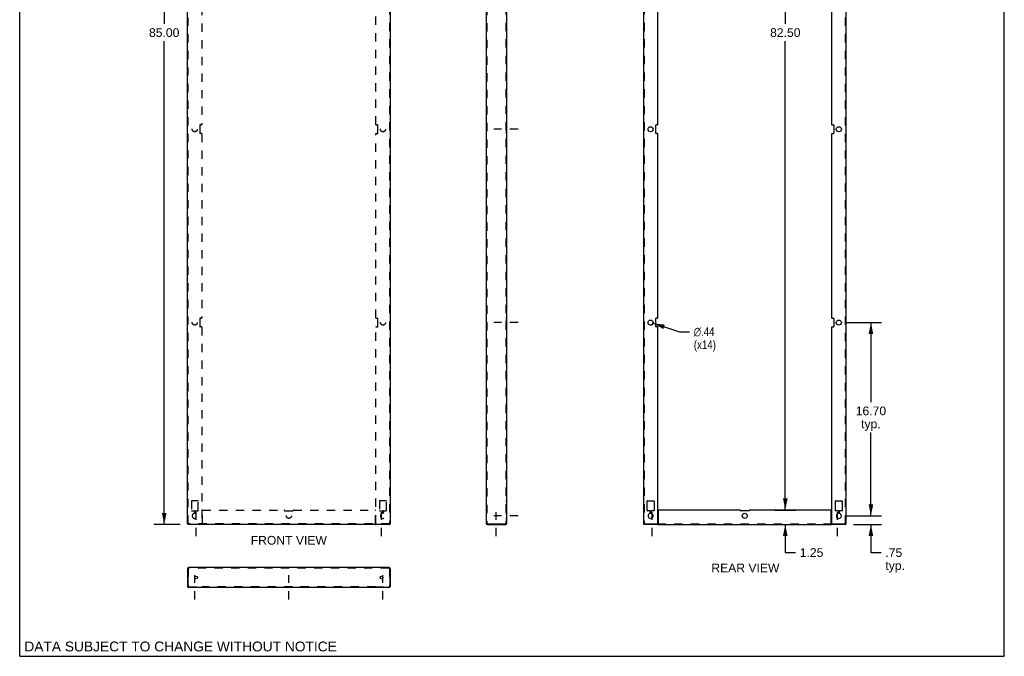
# Model space of a CAD drawing. Header units: inches. Extents: x 0 to 85, y 0 to 110.
# Tile 1 of 2: x 0 to 85, y 0 to 55. Entities that reach past the tile are written whole.
import ezdxf

# ---------------------------------------------------------------- set-up
doc = ezdxf.new("R2010")
doc.units = ezdxf.units.IN
doc.header["$LTSCALE"] = 7.17037
doc.header["$MEASUREMENT"] = 0
doc.linetypes.add('DASHED', pattern=[0.2, 0.1, -0.1])
doc.linetypes.add('HIDDEN', pattern=[0.2, 0.1, -0.1])
doc.layers.get('0').update_dxf_attribs({"linetype": 'CONTINUOUS'})
doc.layers.add('DEFAULT_2', color=8, linetype='HIDDEN')
doc.layers.add('DIMENSIONS', color=7, linetype='CONTINUOUS')
doc.styles.get("Standard").update_dxf_attribs({"font": 'arial.ttf'})
doc.styles.add('TEXTSTYLE_1', font='gdt', dxfattribs={"width": 0.8})
doc.dimstyles.new('DIMSTYLE_1', dxfattribs={"dimtxt": 0.75, "dimasz": 1, "dimexe": 0.09, "dimexo": 0.07, "dimgap": 0.0375, "dimtad": 0, "dimtih": 1, "dimtoh": 1, "dimzin": 4, "dimdsep": 46, "dimtxsty": 'Standard', "dimblk": '_FILLED', "dimblk1": '_FILLED', "dimblk2": '_FILLED', "dimcen": 0.09, "dimadec": 3, "dimazin": 1, "dimtfac": 1, "dimtdec": 3, "dimtofl": 0, "dimtmove": 0, "dimatfit": 3, "dimldrblk": '_FILLED', "dimfxl": 0, "dimtolj": 1, "dimtzin": 4, "dimarcsym": 0})
doc.dimstyles.new('DIMSTYLE_2', dxfattribs={"dimtxt": 0.75, "dimasz": 1, "dimexe": 0.09, "dimexo": 0.07, "dimgap": 0.09, "dimtad": 0, "dimtih": 1, "dimtoh": 1, "dimzin": 4, "dimdsep": 46, "dimtxsty": 'Standard', "dimblk": '_FILLED', "dimblk1": '_FILLED', "dimblk2": '_FILLED', "dimcen": 0.09, "dimadec": 3, "dimazin": 1, "dimtfac": 1, "dimtdec": 3, "dimtofl": 0, "dimtmove": 0, "dimatfit": 1, "dimldrblk": '_FILLED', "dimfxl": 0, "dimtolj": 1, "dimtzin": 4, "dimarcsym": 0})

# ---------------------------------------------------------------- blocks, each defined once
blk = doc.blocks.new('_FILLED')
at = {"color": 0, "linetype": 'ByBlock'}
blk.add_solid([(0, 0), (-1, 0.2), (-1, -0.2)], dxfattribs=at)
blk = doc.blocks.new('*D2')
at = {"layer": 'DIMENSIONS', "color": 2, "linetype": 'Continuous'}
for p, q in [((13.848, 96.385), (11.574, 96.385)), ((12.474, 96.385), (12.474, 54.635)), ((12.474, 11.385), (12.474, 53.135)), ((13.848, 11.385), (11.574, 11.385))]:
    blk.add_line(p, q, dxfattribs=at)
for p, rotation in [((12.474, 96.385), 90), ((12.474, 11.385), 270)]:
    blk.add_blockref('_FILLED', p, dxfattribs=dict(at, rotation=rotation))
at = {"layer": 'DIMENSIONS', "color": 2, "linetype": 'Continuous', "insert": (12.474, 54.26), "char_height": 0.75, "width": 2.62082, "attachment_point": 2, "line_spacing_factor": 0.9}
blk.add_mtext('85.00', dxfattribs=at)
blk = doc.blocks.new('*D3')
at = {"layer": 'DIMENSIONS', "color": 2, "linetype": 'Continuous'}
for p, q in [((73.484, 12.135), (73.484, 14.135)), ((71.418, 12.135), (74.384, 12.135)), ((71.983, 11.385), (74.384, 11.385)), ((73.484, 11.385), (73.484, 8.963)), ((73.484, 8.963), (74.359, 8.963))]:
    blk.add_line(p, q, dxfattribs=at)
for p, rotation in [((73.484, 12.135), 270), ((73.484, 11.385), 90)]:
    blk.add_blockref('_FILLED', p, dxfattribs=dict(at, rotation=rotation))
at = {"layer": 'DIMENSIONS', "color": 2, "linetype": 'Continuous', "insert": (74.734, 9.338), "char_height": 0.75, "width": 1.6868, "attachment_point": 1, "line_spacing_factor": 0.9}
blk.add_mtext('.75\\Ptyp.', dxfattribs=at)
blk = doc.blocks.new('*D4')
at = {"layer": 'DIMENSIONS', "color": 2, "linetype": 'Continuous'}
for p, q in [((71.418, 28.835), (74.384, 28.835)), ((73.484, 28.835), (73.484, 21.954)), ((73.484, 12.135), (73.484, 19.329)), ((71.418, 12.135), (74.384, 12.135))]:
    blk.add_line(p, q, dxfattribs=at)
for p, rotation in [((73.484, 28.835), 90), ((73.484, 12.135), 270)]:
    blk.add_blockref('_FILLED', p, dxfattribs=dict(at, rotation=rotation))
at = {"layer": 'DIMENSIONS', "color": 2, "linetype": 'Continuous', "insert": (73.484, 21.579), "char_height": 0.75, "width": 2.62082, "attachment_point": 2, "line_spacing_factor": 0.9}
blk.add_mtext('16.70\\Ptyp.', dxfattribs=at)
blk = doc.blocks.new('*D7')
at = {"layer": 'DIMENSIONS', "color": 2, "linetype": 'Continuous'}
for p, q in [((54.676, 28.769), (56.946, 28.046)), ((56.946, 28.046), (57.821, 28.046))]:
    blk.add_line(p, q, dxfattribs=at)
at = {"layer": 'DIMENSIONS', "color": 2, "linetype": 'Continuous', "rotation": 162.3495838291}
blk.add_blockref('_FILLED', (54.676, 28.769), dxfattribs=at)
at = {"layer": 'DIMENSIONS', "color": 2, "linetype": 'Continuous', "insert": (58.196, 28.421), "char_height": 0.75, "width": 2.45539, "attachment_point": 1, "line_spacing_factor": 0.9, "style": 'TEXTSTYLE_1'}
blk.add_mtext('{\\fgdt;n}\\fArial;.44\\P(x14)', dxfattribs=at)
blk = doc.blocks.new('*D11')
at = {"layer": 'DIMENSIONS', "color": 2, "linetype": 'Continuous'}
for p, q in [((66.092, 12.635), (66.092, 14.635)), ((65.218, 12.635), (66.992, 12.635)), ((65.218, 11.385), (66.992, 11.385)), ((66.092, 11.385), (66.092, 8.968)), ((66.092, 8.968), (66.967, 8.968))]:
    blk.add_line(p, q, dxfattribs=at)
for p, rotation in [((66.092, 12.635), 270), ((66.092, 11.385), 90)]:
    blk.add_blockref('_FILLED', p, dxfattribs=dict(at, rotation=rotation))
at = {"layer": 'DIMENSIONS', "color": 2, "linetype": 'Continuous', "insert": (67.342, 9.343), "char_height": 0.75, "width": 2.0381, "attachment_point": 1, "line_spacing_factor": 0.9}
blk.add_mtext('1.25', dxfattribs=at)
blk = doc.blocks.new('*D12')
at = {"layer": 'DIMENSIONS', "color": 2, "linetype": 'Continuous'}
for p, q in [((65.218, 95.135), (66.992, 95.135)), ((66.092, 95.135), (66.092, 54.635)), ((66.092, 12.635), (66.092, 53.135)), ((65.201, 12.635), (66.992, 12.635))]:
    blk.add_line(p, q, dxfattribs=at)
for p, rotation in [((66.092, 95.135), 90), ((66.092, 12.635), 270)]:
    blk.add_blockref('_FILLED', p, dxfattribs=dict(at, rotation=rotation))
at = {"layer": 'DIMENSIONS', "color": 2, "linetype": 'Continuous', "insert": (66.092, 54.26), "char_height": 0.75, "width": 2.62082, "attachment_point": 2, "line_spacing_factor": 0.9}
blk.add_mtext('82.50', dxfattribs=at)

msp = doc.modelspace()

# ---------------------------------------------------------------- linework, layer by layer
at = {"color": 7, "linetype": 'Continuous'}
for p, q in [((0, 0), (0, 110)), ((85, 0), (85, 110)), ((14.548, 11.445), (14.488, 11.445)), ((14.531, 11.447), (14.518, 11.445)), ((14.518, 11.445), (14.518, 11.385)), ((31.928, 11.445), (31.988, 11.445)), ((31.944, 11.447), (31.958, 11.445)), ((31.958, 11.445), (31.958, 11.385)), ((40.381, 11.445), (40.381, 11.385)), ((41.989, 11.385), (41.989, 11.445)), ((53.873, 11.385), (53.873, 11.445)), ((55.093, 11.385), (55.093, 11.445)), ((70.092, 11.385), (70.092, 11.445)), ((71.313, 11.385), (71.313, 11.445)), ((14.518, 7.572), (14.488, 7.572)), ((31.958, 7.572), (31.988, 7.572)), ((15.738, 5.964), (15.738, 5.934)), ((15.768, 5.948), (15.768, 5.964)), ((30.708, 5.948), (30.708, 5.964)), ((30.738, 5.964), (30.738, 5.934)), ((0, 0), (85, 0))]:
    msp.add_line(p, q, dxfattribs=at)
at = {"color": 3, "linetype": 'Continuous'}
for p, q in [((14.488, 11.445), (14.488, 96.325)), ((31.988, 96.325), (31.988, 11.445)), ((40.269, 96.273), (40.269, 11.497)), ((42.019, 96.325), (42.019, 11.445)), ((53.843, 96.325), (53.843, 11.445)), ((71.343, 11.445), (71.343, 96.325)), ((55.093, 45.94), (55.093, 61.83)), ((70.093, 61.83), (70.093, 45.94)), ((55.063, 45.91), (54.935, 45.91)), ((70.123, 45.91), (70.25, 45.91)), ((54.905, 45.19), (54.905, 45.88)), ((55.063, 45.16), (54.935, 45.16)), ((55.093, 29.24), (55.093, 45.13)), ((70.093, 45.13), (70.093, 29.24)), ((70.123, 45.16), (70.25, 45.16)), ((70.28, 45.88), (70.28, 45.19)), ((54.905, 28.49), (54.905, 29.18)), ((55.063, 29.21), (54.935, 29.21)), ((70.123, 29.21), (70.25, 29.21)), ((70.28, 29.18), (70.28, 28.49)), ((55.063, 28.46), (54.935, 28.46)), ((55.093, 11.475), (55.093, 28.43)), ((70.093, 28.43), (70.093, 11.475)), ((70.123, 28.46), (70.25, 28.46)), ((54.173, 12.602), (54.173, 13.417)), ((54.203, 13.447), (54.733, 13.447)), ((54.763, 13.417), (54.763, 12.602)), ((70.423, 12.602), (70.423, 13.417)), ((70.453, 13.447), (70.983, 13.447)), ((71.013, 13.417), (71.013, 12.602)), ((54.406, 12.572), (54.203, 12.572)), ((54.436, 12.376), (54.436, 12.542)), ((54.499, 12.542), (54.499, 12.376)), ((54.733, 12.572), (54.529, 12.572)), ((55.123, 12.605), (55.123, 11.443)), ((62.188, 12.635), (55.153, 12.635)), ((62.938, 12.572), (62.248, 12.572)), ((70.033, 12.635), (62.998, 12.635)), ((70.063, 11.443), (70.063, 12.605)), ((70.656, 12.572), (70.453, 12.572)), ((70.686, 12.376), (70.686, 12.542)), ((70.749, 12.542), (70.749, 12.376)), ((70.983, 12.572), (70.779, 12.572)), ((14.491, 11.454), (14.488, 11.445)), ((14.531, 11.389), (14.518, 11.385)), ((31.958, 11.385), (14.518, 11.385)), ((14.6, 11.497), (14.571, 11.488)), ((14.6, 11.497), (14.586, 11.468)), ((31.876, 11.497), (31.905, 11.488)), ((31.876, 11.497), (31.889, 11.468)), ((31.944, 11.389), (31.958, 11.385)), ((31.984, 11.454), (31.988, 11.445)), ((40.352, 11.454), (40.381, 11.445)), ((40.381, 11.445), (42.019, 11.445)), ((40.381, 11.385), (41.989, 11.385)), ((53.843, 11.445), (55.063, 11.445)), ((55.093, 11.385), (53.873, 11.385)), ((55.108, 11.385), (70.078, 11.385)), ((71.313, 11.385), (70.092, 11.385)), ((70.123, 11.445), (71.343, 11.445)), ((31.876, 7.684), (14.6, 7.684)), ((14.488, 7.572), (14.488, 6.046)), ((14.531, 7.601), (14.518, 7.572)), ((14.518, 7.572), (14.518, 5.994)), ((31.944, 7.601), (31.958, 7.572)), ((31.958, 7.572), (31.958, 5.994)), ((31.988, 7.572), (31.988, 6.046)), ((14.548, 5.964), (15.738, 5.964)), ((30.737, 5.964), (31.928, 5.964)), ((15.738, 5.934), (14.6, 5.934)), ((15.768, 5.934), (15.768, 5.948)), ((30.708, 5.934), (15.768, 5.934)), ((30.708, 5.934), (30.708, 5.948)), ((31.876, 5.934), (30.738, 5.934))]:
    msp.add_line(p, q, dxfattribs=at)
at = {"color": 2, "linetype": 'DASHED'}
for p, q in [((43.032, 45.535), (40.945, 45.535)), ((43.032, 28.835), (40.945, 28.835)), ((15.238, 10.371), (15.238, 12.458)), ((31.238, 10.371), (31.238, 12.458)), ((43.032, 12.135), (40.945, 12.135)), ((41.144, 10.371), (41.144, 12.458)), ((54.593, 10.371), (54.593, 12.458)), ((70.593, 10.371), (70.593, 12.458)), ((15.113, 4.921), (15.113, 7.008)), ((23.238, 4.921), (23.238, 7.008)), ((31.363, 4.921), (31.363, 7.008))]:
    msp.add_line(p, q, dxfattribs=at)
at = {"color": 3, "linetype": 'Continuous'}
for points in [[(14.571, 11.488), (14.544, 11.48), (14.52, 11.471), (14.503, 11.462), (14.491, 11.454)], [(14.586, 11.468), (14.572, 11.441), (14.559, 11.418), (14.545, 11.4), (14.531, 11.389)], [(31.889, 11.468), (31.903, 11.441), (31.917, 11.418), (31.93, 11.4), (31.944, 11.389)], [(31.905, 11.488), (31.932, 11.48), (31.955, 11.471), (31.973, 11.462), (31.984, 11.454)], [(40.269, 11.497), (40.272, 11.488), (40.284, 11.48), (40.301, 11.471), (40.325, 11.462), (40.352, 11.454)], [(42.005, 11.443), (42.002, 11.436), (42, 11.428), (41.999, 11.42), (41.998, 11.413)], [(55.103, 11.389), (55.098, 11.386), (55.093, 11.385)], [(55.113, 11.413), (55.111, 11.406), (55.109, 11.4), (55.106, 11.394), (55.103, 11.389)], [(55.123, 11.443), (55.12, 11.436), (55.117, 11.428), (55.115, 11.42), (55.113, 11.413)], [(70.063, 11.443), (70.066, 11.436), (70.068, 11.428), (70.07, 11.42), (70.072, 11.413)], [(70.072, 11.413), (70.074, 11.406), (70.076, 11.4), (70.079, 11.394), (70.083, 11.389)], [(70.083, 11.389), (70.087, 11.386), (70.092, 11.385)], [(14.6, 7.684), (14.586, 7.681), (14.572, 7.669), (14.559, 7.652), (14.545, 7.628), (14.531, 7.601)], [(31.876, 7.684), (31.889, 7.681), (31.903, 7.669), (31.917, 7.652), (31.93, 7.628), (31.944, 7.601)], [(15.768, 5.948), (15.764, 5.951), (15.762, 5.953), (15.76, 5.954), (15.758, 5.955), (15.756, 5.956), (15.754, 5.957), (15.751, 5.958), (15.748, 5.96), (15.743, 5.962), (15.738, 5.964)], [(30.708, 5.948), (30.711, 5.951), (30.713, 5.953), (30.715, 5.954), (30.717, 5.955), (30.719, 5.956), (30.721, 5.957), (30.724, 5.958), (30.727, 5.96), (30.732, 5.962), (30.737, 5.964)]]:
    msp.add_lwpolyline(points, dxfattribs=at)
at = {"color": 7, "linetype": 'Continuous'}
for points in [[(14.559, 11.46), (14.545, 11.452), (14.531, 11.447)], [(14.555, 11.462), (14.549, 11.454), (14.548, 11.445)], [(14.6, 11.497), (14.586, 11.488), (14.574, 11.48), (14.563, 11.471), (14.555, 11.462)], [(14.6, 11.497), (14.586, 11.483), (14.572, 11.471), (14.559, 11.46)], [(31.876, 11.497), (31.889, 11.488), (31.902, 11.48), (31.912, 11.471), (31.921, 11.462)], [(31.876, 11.497), (31.889, 11.483), (31.903, 11.471), (31.917, 11.46)], [(31.917, 11.46), (31.93, 11.452), (31.944, 11.447)], [(31.921, 11.462), (31.926, 11.454), (31.928, 11.445)], [(55.123, 11.472), (55.117, 11.47), (55.112, 11.466), (55.109, 11.462), (55.106, 11.458), (55.103, 11.453), (55.101, 11.449), (55.097, 11.446), (55.093, 11.445)], [(70.063, 11.472), (70.068, 11.47), (70.073, 11.466), (70.076, 11.462), (70.079, 11.458), (70.082, 11.453), (70.085, 11.449), (70.088, 11.446), (70.092, 11.445)]]:
    msp.add_lwpolyline(points, dxfattribs=at)
at = {"color": 3, "linetype": 'Continuous'}
for centre, radius in [((54.468, 45.535), 0.219), ((70.718, 45.535), 0.219), ((54.468, 28.835), 0.219), ((70.718, 28.835), 0.219), ((62.593, 12.135), 0.219), ((15.238, 6.809), 0.125), ((31.238, 6.809), 0.125)]:
    msp.add_circle(centre, radius, dxfattribs=at)
for centre, radius, start, end in [((54.935, 45.88), 0.03, 90, 180), ((55.063, 45.94), 0.03, 270, 360), ((70.123, 45.94), 0.03, 180, 270), ((70.25, 45.88), 0.03, 0, 90), ((54.935, 45.19), 0.03, 180, 270), ((55.063, 45.13), 0.03, 0, 90), ((70.123, 45.13), 0.03, 90, 180), ((70.25, 45.19), 0.03, 270, 360), ((54.935, 29.18), 0.03, 90, 180), ((55.063, 29.24), 0.03, 270, 360), ((70.123, 29.24), 0.03, 180, 270), ((70.25, 29.18), 0.03, 0, 90), ((54.935, 28.49), 0.03, 180, 270), ((55.063, 28.43), 0.03, 0, 90), ((70.123, 28.43), 0.03, 90, 180), ((70.25, 28.49), 0.03, 270, 360), ((54.203, 13.417), 0.03, 90, 180), ((54.733, 13.417), 0.03, 0, 90), ((70.453, 13.417), 0.03, 90, 180), ((70.983, 13.417), 0.03, 0, 90), ((54.203, 12.602), 0.03, 180, 270), ((54.468, 12.135), 0.219, 104.2546, 75.7454), ((54.406, 12.542), 0.03, 0, 90), ((54.406, 12.376), 0.03, 284.2546, 360), ((54.529, 12.542), 0.03, 90, 180), ((54.529, 12.376), 0.03, 180, 255.7454), ((54.733, 12.602), 0.03, 270, 360), ((55.153, 12.605), 0.03, 90, 180), ((62.188, 12.605), 0.03, 357.61406, 90), ((62.248, 12.602), 0.03, 177.61406, 270), ((62.938, 12.602), 0.03, 270, 2.38594), ((62.998, 12.605), 0.03, 90, 182.38594), ((70.033, 12.605), 0.03, 0, 90), ((70.453, 12.602), 0.03, 180, 270), ((70.718, 12.135), 0.219, 104.2546, 75.7454), ((70.656, 12.542), 0.03, 0, 90), ((70.656, 12.376), 0.03, 284.2546, 360), ((70.779, 12.542), 0.03, 90, 180), ((70.779, 12.376), 0.03, 180, 255.7454), ((70.983, 12.602), 0.03, 270, 360), ((40.381, 11.497), 0.112, 180, 270), ((55.063, 11.475), 0.03, 270, 360), ((70.123, 11.475), 0.03, 180, 270), ((14.6, 7.572), 0.112, 90, 180), ((31.876, 7.572), 0.112, 0, 90), ((14.6, 6.046), 0.112, 180, 270), ((14.548, 5.994), 0.03, 180, 270), ((31.876, 6.046), 0.112, 270, 360), ((31.928, 5.994), 0.03, 270, 360)]:
    msp.add_arc(centre, radius, start, end, dxfattribs=at)
at = {"layer": 'DEFAULT_2', "color": 8, "linetype": 'HIDDEN'}
for p, q in [((14.548, 11.445), (14.548, 96.325)), ((31.928, 96.325), (31.928, 11.445)), ((40.329, 96.273), (40.329, 11.497)), ((41.959, 96.325), (41.959, 11.445)), ((53.903, 96.325), (53.903, 11.445)), ((71.283, 11.445), (71.283, 96.325)), ((15.738, 61.83), (15.738, 45.94)), ((30.738, 45.94), (30.738, 61.83)), ((15.708, 45.91), (15.58, 45.91)), ((30.768, 45.91), (30.895, 45.91)), ((42.019, 45.91), (41.959, 45.91)), ((15.55, 45.88), (15.55, 45.19)), ((15.708, 45.16), (15.58, 45.16)), ((15.738, 45.13), (15.738, 29.24)), ((30.738, 29.24), (30.738, 45.13)), ((30.768, 45.16), (30.895, 45.16)), ((30.925, 45.19), (30.925, 45.88)), ((41.959, 45.754), (42.019, 45.754)), ((41.959, 45.316), (42.019, 45.316)), ((42.019, 45.16), (41.959, 45.16)), ((15.55, 29.18), (15.55, 28.49)), ((15.708, 29.21), (15.58, 29.21)), ((30.768, 29.21), (30.895, 29.21)), ((30.925, 28.49), (30.925, 29.18)), ((42.019, 29.21), (41.959, 29.21)), ((41.959, 29.054), (42.019, 29.054)), ((15.708, 28.46), (15.58, 28.46)), ((15.738, 28.43), (15.738, 11.475)), ((30.738, 11.475), (30.738, 28.43)), ((30.768, 28.46), (30.895, 28.46)), ((41.959, 28.616), (42.019, 28.616)), ((42.019, 28.46), (41.959, 28.46)), ((14.818, 13.417), (14.818, 12.602)), ((15.378, 13.447), (14.848, 13.447)), ((15.408, 12.602), (15.408, 13.417)), ((31.068, 13.417), (31.068, 12.602)), ((31.628, 13.447), (31.098, 13.447)), ((31.658, 12.602), (31.658, 13.417)), ((42.019, 13.447), (41.959, 13.447)), ((14.848, 12.572), (15.051, 12.572)), ((15.081, 12.542), (15.081, 12.376)), ((15.144, 12.376), (15.144, 12.542)), ((15.174, 12.572), (15.378, 12.572)), ((15.768, 11.443), (15.768, 12.605)), ((15.798, 12.635), (22.833, 12.635)), ((22.893, 12.572), (23.583, 12.572)), ((23.643, 12.635), (30.678, 12.635)), ((30.708, 11.443), (30.708, 12.605)), ((31.098, 12.572), (31.301, 12.572)), ((31.331, 12.542), (31.331, 12.376)), ((31.394, 12.376), (31.394, 12.542)), ((31.424, 12.572), (31.628, 12.572)), ((41.959, 12.635), (42.019, 12.635)), ((42.019, 12.572), (41.959, 12.572)), ((41.959, 12.354), (42.019, 12.354)), ((41.959, 11.916), (42.019, 11.916)), ((31.928, 11.445), (14.548, 11.445)), ((15.113, 11.385), (15.113, 11.445)), ((15.363, 11.385), (15.363, 11.445)), ((15.738, 11.385), (15.738, 11.445)), ((30.737, 11.385), (30.737, 11.445)), ((31.113, 11.385), (31.113, 11.445)), ((31.363, 11.385), (31.363, 11.445)), ((40.329, 11.497), (40.269, 11.497)), ((41.019, 11.445), (41.019, 11.385)), ((41.269, 11.445), (41.269, 11.385)), ((42.005, 11.443), (41.952, 11.472)), ((41.955, 11.466), (41.958, 11.464)), ((41.958, 11.464), (41.959, 11.462)), ((41.96, 11.461), (41.958, 11.464)), ((41.977, 11.437), (41.98, 11.432)), ((41.988, 11.412), (41.986, 11.417)), ((41.989, 11.411), (41.989, 11.409)), ((41.989, 11.409), (41.989, 11.409)), ((53.886, 11.447), (53.873, 11.445)), ((53.904, 11.454), (53.903, 11.445)), ((54.468, 11.385), (54.468, 11.445)), ((54.718, 11.385), (54.718, 11.445)), ((55.063, 11.445), (70.123, 11.445)), ((55.093, 11.385), (55.108, 11.385)), ((70.078, 11.385), (70.092, 11.385)), ((70.468, 11.385), (70.468, 11.445)), ((70.718, 11.385), (70.718, 11.445)), ((71.281, 11.454), (71.283, 11.445)), ((71.299, 11.447), (71.313, 11.445)), ((14.6, 7.624), (14.6, 7.684)), ((31.876, 7.624), (31.876, 7.684)), ((14.548, 7.572), (14.518, 7.572)), ((14.548, 7.572), (14.548, 6.046)), ((31.876, 7.624), (14.6, 7.624)), ((31.928, 7.572), (31.958, 7.572)), ((31.928, 7.572), (31.928, 6.046)), ((14.6, 5.994), (15.738, 5.994)), ((14.818, 5.934), (14.818, 5.994)), ((14.894, 5.994), (14.894, 5.934)), ((15.081, 5.994), (15.081, 5.934)), ((15.144, 5.994), (15.144, 5.934)), ((15.331, 5.994), (15.331, 5.934)), ((15.408, 5.934), (15.408, 5.994)), ((15.55, 5.934), (15.55, 5.994)), ((15.738, 5.994), (15.738, 5.964)), ((15.768, 6.001), (15.762, 6)), ((15.768, 5.964), (15.768, 6.001)), ((30.708, 5.994), (15.768, 5.994)), ((22.863, 5.994), (22.863, 5.934)), ((23.019, 5.934), (23.019, 5.994)), ((23.456, 5.934), (23.456, 5.994)), ((23.613, 5.994), (23.613, 5.934)), ((30.708, 5.964), (30.708, 6.001)), ((30.733, 5.971), (30.737, 5.964)), ((30.738, 5.994), (31.876, 5.994)), ((30.738, 5.994), (30.738, 5.964)), ((30.925, 5.934), (30.925, 5.994)), ((31.068, 5.934), (31.068, 5.994)), ((31.144, 5.994), (31.144, 5.934)), ((31.331, 5.994), (31.331, 5.934)), ((31.394, 5.994), (31.394, 5.934)), ((31.581, 5.994), (31.581, 5.934)), ((31.658, 5.934), (31.658, 5.994))]:
    msp.add_line(p, q, dxfattribs=at)
for points in [[(15.768, 11.472), (15.762, 11.47), (15.757, 11.466), (15.754, 11.462), (15.751, 11.458), (15.748, 11.453), (15.745, 11.449), (15.742, 11.446), (15.738, 11.445)], [(15.768, 11.443), (15.764, 11.436), (15.762, 11.428), (15.76, 11.42), (15.758, 11.413), (15.756, 11.406), (15.754, 11.4), (15.751, 11.394), (15.748, 11.389), (15.743, 11.386), (15.738, 11.385)], [(30.708, 11.472), (30.713, 11.47), (30.718, 11.466), (30.721, 11.462), (30.724, 11.458), (30.727, 11.453), (30.73, 11.449), (30.733, 11.446), (30.737, 11.445)], [(30.708, 11.443), (30.711, 11.436), (30.713, 11.428), (30.715, 11.42), (30.717, 11.413), (30.719, 11.406), (30.721, 11.4), (30.724, 11.394), (30.727, 11.389), (30.732, 11.386), (30.737, 11.385)], [(40.329, 11.497), (40.33, 11.488), (40.335, 11.48), (40.344, 11.471), (40.355, 11.462), (40.367, 11.454), (40.381, 11.445)], [(41.952, 11.472), (41.953, 11.47), (41.955, 11.466)], [(41.959, 11.462), (41.964, 11.458), (41.969, 11.453), (41.976, 11.449), (41.982, 11.446), (41.989, 11.445)], [(41.959, 11.462), (41.964, 11.457), (41.968, 11.452), (41.971, 11.447), (41.974, 11.442)], [(41.985, 11.422), (41.982, 11.427), (41.98, 11.432), (41.977, 11.437), (41.974, 11.442), (41.971, 11.447)], [(41.985, 11.422), (41.986, 11.417), (41.987, 11.415)], [(41.987, 11.415), (41.988, 11.412), (41.989, 11.409), (41.989, 11.409)], [(41.998, 11.413), (41.997, 11.406), (41.996, 11.4), (41.995, 11.394), (41.993, 11.389), (41.991, 11.386), (41.989, 11.385)], [(53.955, 11.497), (53.926, 11.488), (53.899, 11.48), (53.875, 11.471), (53.858, 11.462), (53.846, 11.454), (53.843, 11.445)], [(53.955, 11.497), (53.941, 11.468), (53.927, 11.441), (53.914, 11.418), (53.9, 11.4), (53.886, 11.389), (53.873, 11.385)], [(53.914, 11.46), (53.9, 11.452), (53.886, 11.447)], [(53.955, 11.497), (53.941, 11.488), (53.929, 11.48), (53.918, 11.471), (53.91, 11.462), (53.904, 11.454)], [(53.955, 11.497), (53.941, 11.483), (53.927, 11.471), (53.914, 11.46)], [(71.231, 11.497), (71.26, 11.488), (71.287, 11.48), (71.31, 11.471), (71.328, 11.462), (71.339, 11.454), (71.343, 11.445)], [(71.231, 11.497), (71.244, 11.488), (71.257, 11.48), (71.267, 11.471), (71.276, 11.462), (71.281, 11.454)], [(71.231, 11.497), (71.244, 11.483), (71.258, 11.471), (71.272, 11.46)], [(71.231, 11.497), (71.244, 11.468), (71.258, 11.441), (71.272, 11.418), (71.285, 11.4), (71.299, 11.389), (71.313, 11.385)], [(71.272, 11.46), (71.285, 11.452), (71.299, 11.447)], [(14.6, 7.624), (14.586, 7.623), (14.572, 7.617), (14.559, 7.609), (14.545, 7.598), (14.531, 7.586), (14.518, 7.572)], [(31.876, 7.624), (31.889, 7.623), (31.903, 7.617), (31.917, 7.609), (31.93, 7.598), (31.944, 7.586), (31.958, 7.572)], [(15.762, 6), (15.757, 5.998), (15.754, 5.994), (15.751, 5.989), (15.748, 5.984), (15.745, 5.977), (15.742, 5.971), (15.738, 5.964)], [(30.708, 6.001), (30.713, 6), (30.718, 5.998), (30.721, 5.994), (30.724, 5.989), (30.727, 5.984)], [(30.727, 5.984), (30.73, 5.977), (30.733, 5.971)]]:
    msp.add_lwpolyline(points, dxfattribs=at)
for centre in [(15.113, 45.535), (31.363, 45.535), (15.113, 28.835), (31.363, 28.835), (23.238, 12.135)]:
    msp.add_circle(centre, 0.219, dxfattribs=at)
for centre, radius, start, end in [((15.58, 45.88), 0.03, 90, 180), ((15.708, 45.94), 0.03, 270, 360), ((30.768, 45.94), 0.03, 180, 270), ((30.895, 45.88), 0.03, 0, 90), ((15.58, 45.19), 0.03, 180, 270), ((15.708, 45.13), 0.03, 0, 90), ((30.768, 45.13), 0.03, 90, 180), ((30.895, 45.19), 0.03, 270, 360), ((15.58, 29.18), 0.03, 90, 180), ((15.708, 29.24), 0.03, 270, 360), ((30.768, 29.24), 0.03, 180, 270), ((30.895, 29.18), 0.03, 0, 90), ((15.58, 28.49), 0.03, 180, 270), ((15.708, 28.43), 0.03, 0, 90), ((30.768, 28.43), 0.03, 90, 180), ((30.895, 28.49), 0.03, 270, 360), ((14.848, 13.417), 0.03, 90, 180), ((15.378, 13.417), 0.03, 0, 90), ((31.098, 13.417), 0.03, 90, 180), ((31.628, 13.417), 0.03, 0, 90), ((14.848, 12.602), 0.03, 180, 270), ((15.113, 12.135), 0.219, 104.2546, 75.7454), ((15.051, 12.542), 0.03, 0, 90), ((15.051, 12.376), 0.03, 284.2546, 360), ((15.174, 12.542), 0.03, 90, 180), ((15.174, 12.376), 0.03, 180, 255.7454), ((15.378, 12.602), 0.03, 270, 360), ((15.798, 12.605), 0.03, 90, 180), ((22.833, 12.605), 0.03, 357.61406, 90), ((22.893, 12.602), 0.03, 177.61406, 270), ((23.583, 12.602), 0.03, 270, 2.38594), ((23.643, 12.605), 0.03, 90, 182.38594), ((30.678, 12.605), 0.03, 0, 90), ((31.098, 12.602), 0.03, 180, 270), ((31.363, 12.135), 0.219, 104.2546, 75.7454), ((31.301, 12.542), 0.03, 0, 90), ((31.301, 12.376), 0.03, 284.2546, 360), ((31.424, 12.542), 0.03, 90, 180), ((31.424, 12.376), 0.03, 180, 255.7454), ((31.628, 12.602), 0.03, 270, 360), ((15.708, 11.475), 0.03, 270, 360), ((30.768, 11.475), 0.03, 180, 270), ((40.381, 11.497), 0.052, 180, 270), ((41.907, 11.497), 0.112, 270, 360), ((41.907, 11.497), 0.052, 270, 360), ((14.6, 7.572), 0.052, 90, 180), ((31.876, 7.572), 0.052, 0, 90), ((14.6, 6.046), 0.052, 180, 270), ((31.876, 6.046), 0.052, 270, 360)]:
    msp.add_arc(centre, radius, start, end, dxfattribs=at)
at = {"layer": 'DIMENSIONS', "color": 2, "linetype": 'Continuous'}
msp.add_arc((54.468, 28.835), 0.219, 269.70361, 360, dxfattribs=at)

# ---------------------------------------------------------------- texts
at = {"layer": 'DIMENSIONS', "color": 2, "linetype": 'Continuous', "attachment_point": 2, "line_spacing_factor": 0.9}
for s, insert, char_height, width in [('FRONT VIEW', (23.233, 10.4), 0.75, 6.5632), ('REAR VIEW', (62.648, 8.011), 0.75, 5.86617), ('DATA SUBJECT TO CHANGE WITHOUT NOTICE', (13.89, 1.276), 0.85, 26.92825)]:
    msp.add_mtext(s, dxfattribs=dict(at, insert=insert, char_height=char_height, width=width))

# ---------------------------------------------------------------- dimensions: what is measured, and where the dimension line sits
at = {"layer": 'DIMENSIONS', "color": 2, "linetype": 'Continuous'}
for base, p1, p2, angle, picture, middle in [((12.474, 11.385), (13.918, 96.385), (13.918, 11.385), 270, '*D2', (12.469, 53.881)), ((66.092, 95.135), (67.062, 12.635), (67.062, 95.135), 90, '*D12', (66.088, 53.881)), ((66.092, 11.385), (67.062, 12.635), (67.062, 11.385), 270, '*D11', (68.396, 8.964))]:
    dim = msp.add_linear_dim(base=base, p1=p1, p2=p2, angle=angle, dimstyle='DIMSTYLE_1', dxfattribs=at)
    dim.commit()
    dim.dimension.update_dxf_attribs({"geometry": picture, "text_midpoint": middle, "dimtype": 160})
dim = msp.add_diameter_dim_2p(p1=(54.676, 28.769), p2=(54.259, 28.901), text='%%c<>\\P(x14)', dimstyle='DIMSTYLE_2', override={"dimpost": '<>'}, dxfattribs=at)
dim.commit()
dim.dimension.update_dxf_attribs({"geometry": '*D7', "text_midpoint": (59.423, 27.484), "dimtype": 163})
for base, p1, p2, picture, middle in [((73.484, 28.835), (71.348, 12.135), (71.348, 28.835), '*D4', (73.484, 20.641)), ((73.484, 12.135), (71.913, 11.385), (71.348, 12.135), '*D3', (75.577, 8.401))]:
    dim = msp.add_linear_dim(base=base, p1=p1, p2=p2, angle=90, text='<>\\Ptyp.', dimstyle='DIMSTYLE_1', dxfattribs=at)
    dim.commit()
    dim.dimension.update_dxf_attribs({"geometry": picture, "text_midpoint": middle, "dimtype": 160})

doc.saveas('drawing.dxf')
